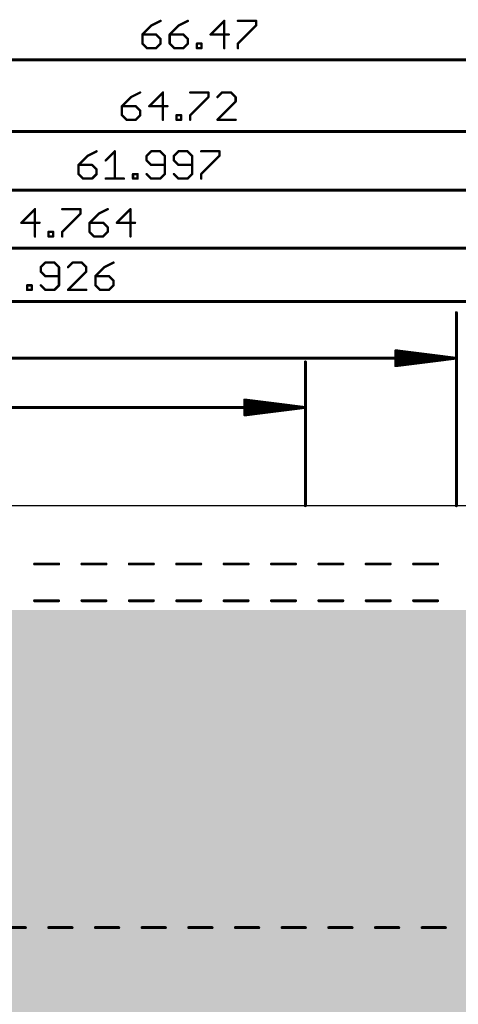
# Model space of a CAD drawing. Extents: x 85.1 to 160.2, y -5 to 84.1.
# Tile 5 of 7: x 115.9 to 134.7, y 39.1 to 81.3. Entities that reach past the tile are written whole.
import ezdxf

# ---------------------------------------------------------------- set-up
doc = ezdxf.new("R2010")
doc.units = 0
for name, color, linetype in [('20', 7, 'CONTINUOUS'), ('40', 175, 'CONTINUOUS'), ('48', 253, 'CONTINUOUS')]:
    doc.layers.add(name, color=color, linetype=linetype)

# ---------------------------------------------------------------- blocks, each defined once
blk = doc.blocks.new('RECT')
blk.add_solid([(-0.5, -0.5), (0.5, -0.5), (-0.5, 0.5), (0.5, 0.5)])

msp = doc.modelspace()

# ---------------------------------------------------------------- linework, layer by layer
at = {"layer": '20'}
msp.add_line((155.64, 60.5), (91.17, 60.5), dxfattribs=at)
at = {"layer": '48'}
for points, const_width in [([(121.574, 81.0828), (121.1842, 80.693)], 0.1016), ([(121.9638, 81.2777), (121.574, 81.0828)], 0.1016), ([(122.7434, 81.0828), (122.3536, 80.693)], 0.1016), ([(123.1332, 81.2777), (122.7434, 81.0828)], 0.1016), ([(124.6924, 81.2777), (124.1077, 80.693)], 0.1016), ([(124.6924, 80.1083), (124.6924, 81.2777)], 0.1016), ([(125.2771, 81.2777), (126.0567, 81.2777)], 0.1016), ([(126.0567, 81.0828), (125.2771, 80.3032)], 0.1016), ([(126.0567, 81.2777), (126.0567, 81.0828)], 0.1016), ([(121.1842, 80.693), (121.1842, 80.3032)], 0.1016), ([(121.7689, 80.693), (121.1842, 80.693)], 0.1016), ([(121.9638, 80.4981), (121.7689, 80.693)], 0.1016), ([(122.3536, 80.693), (122.3536, 80.3032)], 0.1016), ([(122.9383, 80.693), (122.3536, 80.693)], 0.1016), ([(123.1332, 80.4981), (122.9383, 80.693)], 0.1016), ([(124.1077, 80.693), (124.8873, 80.693)], 0.1016), ([(121.1842, 80.3032), (121.3791, 80.1083)], 0.1016), ([(121.7689, 80.1083), (121.9638, 80.3032)], 0.1016), ([(121.9638, 80.3032), (121.9638, 80.4981)], 0.1016), ([(122.3536, 80.3032), (122.5485, 80.1083)], 0.1016), ([(122.9383, 80.1083), (123.1332, 80.3032)], 0.1016), ([(123.1332, 80.3032), (123.1332, 80.4981)], 0.1016), ([(123.523, 80.1083), (123.523, 80.3032)], 0.1016), ([(123.523, 80.3032), (123.7179, 80.3032)], 0.1016), ([(123.7179, 80.3032), (123.7179, 80.1083)], 0.1016), ([(125.2771, 80.3032), (125.2771, 80.1083)], 0.1016), ([(121.3791, 80.1083), (121.7689, 80.1083)], 0.1016), ([(122.5485, 80.1083), (122.9383, 80.1083)], 0.1016), ([(123.7179, 80.1083), (123.523, 80.1083)], 0.1016), ([(90.235, 79.61), (156.575, 79.61)], 0.13), ([(121.0888, 78.2077), (120.699, 78.0128)], 0.1016), ([(122.0633, 78.2077), (121.4786, 77.623)], 0.1016), ([(122.0633, 77.0383), (122.0633, 78.2077)], 0.1016), ([(123.2327, 78.2077), (124.0123, 78.2077)], 0.1016), ([(124.0123, 78.2077), (124.0123, 78.0128)], 0.1016), ([(124.597, 78.2077), (124.4021, 78.0128)], 0.1016), ([(124.9868, 78.2077), (124.597, 78.2077)], 0.1016), ([(125.1817, 78.0128), (124.9868, 78.2077)], 0.1016), ([(120.699, 78.0128), (120.3092, 77.623)], 0.1016), ([(120.3092, 77.623), (120.3092, 77.2332)], 0.1016), ([(120.8939, 77.623), (120.3092, 77.623)], 0.1016), ([(121.0888, 77.4281), (120.8939, 77.623)], 0.1016), ([(121.4786, 77.623), (122.2582, 77.623)], 0.1016), ([(124.0123, 78.0128), (123.2327, 77.2332)], 0.1016), ([(124.4021, 77.0383), (125.1817, 77.8179)], 0.1016), ([(125.1817, 77.8179), (125.1817, 78.0128)], 0.1016), ([(120.3092, 77.2332), (120.5041, 77.0383)], 0.1016), ([(120.8939, 77.0383), (121.0888, 77.2332)], 0.1016), ([(121.0888, 77.2332), (121.0888, 77.4281)], 0.1016), ([(122.648, 77.0383), (122.648, 77.2332)], 0.1016), ([(122.648, 77.2332), (122.8429, 77.2332)], 0.1016), ([(122.8429, 77.2332), (122.8429, 77.0383)], 0.1016), ([(123.2327, 77.2332), (123.2327, 77.0383)], 0.1016), ([(120.5041, 77.0383), (120.8939, 77.0383)], 0.1016), ([(122.8429, 77.0383), (122.648, 77.0383)], 0.1016), ([(125.1817, 77.0383), (124.4021, 77.0383)], 0.1016), ([(90.235, 76.54), (154.825, 76.54)], 0.13), ([(118.8332, 75.4928), (118.4434, 75.103)], 0.1016), ([(119.223, 75.6877), (118.8332, 75.4928)], 0.1016), ([(119.6128, 75.2979), (120.0025, 75.6877)], 0.1016), ([(120.0025, 75.6877), (120.0025, 74.5183)], 0.1016), ([(121.5617, 75.6877), (121.3668, 75.4928)], 0.1016), ([(121.3668, 75.4928), (121.3668, 75.2979)], 0.1016), ([(121.9515, 75.6877), (121.5617, 75.6877)], 0.1016), ([(122.1464, 75.4928), (121.9515, 75.6877)], 0.1016), ([(122.1464, 74.7132), (122.1464, 75.4928)], 0.1016), ([(122.7311, 75.6877), (122.5362, 75.4928)], 0.1016), ([(122.5362, 75.4928), (122.5362, 75.2979)], 0.1016), ([(123.1209, 75.6877), (122.7311, 75.6877)], 0.1016), ([(123.3158, 75.4928), (123.1209, 75.6877)], 0.1016), ([(123.3158, 74.7132), (123.3158, 75.4928)], 0.1016), ([(123.7056, 75.6877), (124.4852, 75.6877)], 0.1016), ([(124.4852, 75.4928), (123.7056, 74.7132)], 0.1016), ([(124.4852, 75.6877), (124.4852, 75.4928)], 0.1016), ([(118.4434, 75.103), (118.4434, 74.7132)], 0.1016), ([(119.0281, 75.103), (118.4434, 75.103)], 0.1016), ([(119.223, 74.9081), (119.0281, 75.103)], 0.1016), ([(121.3668, 75.2979), (121.5617, 75.103)], 0.1016), ([(121.5617, 75.103), (122.1464, 75.103)], 0.1016), ([(122.5362, 75.2979), (122.7311, 75.103)], 0.1016), ([(122.7311, 75.103), (123.3158, 75.103)], 0.1016), ([(118.4434, 74.7132), (118.6382, 74.5183)], 0.1016), ([(119.0281, 74.5183), (119.223, 74.7132)], 0.1016), ([(119.223, 74.7132), (119.223, 74.9081)], 0.1016), ([(120.7821, 74.5183), (120.7821, 74.7132)], 0.1016), ([(120.7821, 74.7132), (120.977, 74.7132)], 0.1016), ([(120.977, 74.7132), (120.977, 74.5183)], 0.1016), ([(121.3668, 74.7132), (121.5617, 74.5183)], 0.1016), ([(121.9515, 74.5183), (122.1464, 74.7132)], 0.1016), ([(122.5362, 74.7132), (122.7311, 74.5183)], 0.1016), ([(123.1209, 74.5183), (123.3158, 74.7132)], 0.1016), ([(123.7056, 74.7132), (123.7056, 74.5183)], 0.1016), ([(118.6382, 74.5183), (119.0281, 74.5183)], 0.1016), ([(119.6128, 74.5183), (120.3923, 74.5183)], 0.1016), ([(120.977, 74.5183), (120.7821, 74.5183)], 0.1016), ([(121.5617, 74.5183), (121.9515, 74.5183)], 0.1016), ([(122.7311, 74.5183), (123.1209, 74.5183)], 0.1016), ([(90.235, 74.02), (152.102, 74.02)], 0.13), ([(116.5809, 73.2077), (115.9963, 72.623)], 0.1016), ([(116.5809, 72.0383), (116.5809, 73.2077)], 0.1016), ([(117.7503, 73.2077), (118.5299, 73.2077)], 0.1016), ([(118.5299, 73.0128), (117.7503, 72.2332)], 0.1016), ([(118.5299, 73.2077), (118.5299, 73.0128)], 0.1016), ([(119.3095, 73.0128), (118.9197, 72.623)], 0.1016), ([(119.6993, 73.2077), (119.3095, 73.0128)], 0.1016), ([(120.6738, 73.2077), (120.0891, 72.623)], 0.1016), ([(120.6738, 72.0383), (120.6738, 73.2077)], 0.1016), ([(115.9963, 72.623), (116.7758, 72.623)], 0.1016), ([(118.9197, 72.623), (118.9197, 72.2332)], 0.1016), ([(119.5044, 72.623), (118.9197, 72.623)], 0.1016), ([(119.6993, 72.4281), (119.5044, 72.623)], 0.1016), ([(120.0891, 72.623), (120.8687, 72.623)], 0.1016), ([(117.1656, 72.0383), (117.1656, 72.2332)], 0.1016), ([(117.1656, 72.2332), (117.3605, 72.2332)], 0.1016), ([(117.3605, 72.2332), (117.3605, 72.0383)], 0.1016), ([(117.7503, 72.2332), (117.7503, 72.0383)], 0.1016), ([(118.9197, 72.2332), (119.1146, 72.0383)], 0.1016), ([(119.5044, 72.0383), (119.6993, 72.2332)], 0.1016), ([(119.6993, 72.2332), (119.6993, 72.4281)], 0.1016), ([(117.3605, 72.0383), (117.1656, 72.0383)], 0.1016), ([(119.1146, 72.0383), (119.5044, 72.0383)], 0.1016), ([(90.235, 71.54), (144.869, 71.54)], 0.13), ([(117.0262, 70.9177), (116.8313, 70.7228)], 0.1016), ([(117.416, 70.9177), (117.0262, 70.9177)], 0.1016), ([(117.6109, 70.7228), (117.416, 70.9177)], 0.1016), ([(118.1956, 70.9177), (118.0007, 70.7228)], 0.1016), ([(118.5854, 70.9177), (118.1956, 70.9177)], 0.1016), ([(118.7803, 70.7228), (118.5854, 70.9177)], 0.1016), ([(119.9497, 70.9177), (119.5599, 70.7228)], 0.1016), ([(116.8313, 70.7228), (116.8313, 70.5279)], 0.1016), ([(116.8313, 70.5279), (117.0262, 70.333)], 0.1016), ([(117.6109, 69.9432), (117.6109, 70.7228)], 0.1016), ([(118.0007, 69.7483), (118.7803, 70.5279)], 0.1016), ([(118.7803, 70.5279), (118.7803, 70.7228)], 0.1016), ([(119.5599, 70.7228), (119.1701, 70.333)], 0.1016), ([(117.0262, 70.333), (117.6109, 70.333)], 0.1016), ([(119.1701, 70.333), (119.1701, 69.9432)], 0.1016), ([(119.7548, 70.333), (119.1701, 70.333)], 0.1016), ([(119.9497, 70.1381), (119.7548, 70.333)], 0.1016), ([(119.9497, 69.9432), (119.9497, 70.1381)], 0.1016), ([(116.2466, 69.7483), (116.2466, 69.9432)], 0.1016), ([(116.2466, 69.9432), (116.4415, 69.9432)], 0.1016), ([(116.4415, 69.7483), (116.2466, 69.7483)], 0.1016), ([(116.4415, 69.9432), (116.4415, 69.7483)], 0.1016), ([(116.8313, 69.9432), (117.0262, 69.7483)], 0.1016), ([(117.0262, 69.7483), (117.416, 69.7483)], 0.1016), ([(117.416, 69.7483), (117.6109, 69.9432)], 0.1016), ([(118.7803, 69.7483), (118.0007, 69.7483)], 0.1016), ([(119.1701, 69.9432), (119.365, 69.7483)], 0.1016), ([(119.365, 69.7483), (119.7548, 69.7483)], 0.1016), ([(119.7548, 69.7483), (119.9497, 69.9432)], 0.1016), ([(90.235, 69.25), (143.031, 69.25)], 0.13), ([(134.64, 60.5), (134.64, 68.77)], 0.13), ([(134.575, 66.82), (132.04, 67.1392)], 0.13), ([(132.04, 67.1392), (132.04, 66.5008)], 0.13), ([(134.575, 66.82), (132.04, 67.08)], 0.13), ([(90.235, 66.82), (134.575, 66.82)], 0.13), ([(128.17, 60.5), (128.17, 66.659)], 0.13), ([(134.575, 66.82), (132.04, 66.95)], 0.13), ([(132.04, 66.5008), (134.575, 66.82)], 0.13), ([(132.04, 66.69), (134.575, 66.82)], 0.13), ([(132.04, 66.56), (134.575, 66.82)], 0.13), ([(128.105, 64.709), (125.57, 65.0282)], 0.13), ([(125.57, 65.0282), (125.57, 64.3898)], 0.13), ([(128.105, 64.709), (125.57, 64.969)], 0.13), ([(90.235, 64.709), (128.105, 64.709)], 0.13), ([(128.105, 64.709), (125.57, 64.839)], 0.13), ([(125.57, 64.3898), (128.105, 64.709)], 0.13), ([(125.57, 64.579), (128.105, 64.709)], 0.13), ([(125.57, 64.449), (128.105, 64.709)], 0.13), ([(116.5639, 58), (117.5942, 58)], 0.127), ([(118.5942, 58), (119.6245, 58)], 0.127), ([(120.6245, 58), (121.6549, 58)], 0.127), ([(122.6549, 58), (123.6852, 58)], 0.127), ([(124.6852, 58), (125.7155, 58)], 0.127), ([(126.7155, 58), (127.7458, 58)], 0.127), ([(128.7458, 58), (129.7761, 58)], 0.127), ([(130.7761, 58), (131.8064, 58)], 0.127), ([(132.8064, 58), (133.8367, 58)], 0.127), ([(116.5639, 56.425), (117.5942, 56.425)], 0.127), ([(118.5942, 56.425), (119.6245, 56.425)], 0.127), ([(120.6245, 56.425), (121.6549, 56.425)], 0.127), ([(122.6549, 56.425), (123.6852, 56.425)], 0.127), ([(124.6852, 56.425), (125.7155, 56.425)], 0.127), ([(126.7155, 56.425), (127.7458, 56.425)], 0.127), ([(128.7458, 56.425), (129.7761, 56.425)], 0.127), ([(130.7761, 56.425), (131.8064, 56.425)], 0.127), ([(132.8064, 56.425), (133.8367, 56.425)], 0.127), ([(115.17, 42.415), (116.17, 42.415)], 0.127), ([(117.17, 42.415), (118.17, 42.415)], 0.127), ([(119.17, 42.415), (120.17, 42.415)], 0.127), ([(121.17, 42.415), (122.17, 42.415)], 0.127), ([(123.17, 42.415), (124.17, 42.415)], 0.127), ([(125.17, 42.415), (126.17, 42.415)], 0.127), ([(127.17, 42.415), (128.17, 42.415)], 0.127), ([(129.17, 42.415), (130.17, 42.415)], 0.127), ([(131.17, 42.415), (132.17, 42.415)], 0.127), ([(133.17, 42.415), (134.17, 42.415)], 0.127)]:
    msp.add_lwpolyline(points, dxfattribs=dict(at, const_width=const_width))
for points, const_width in [([(121.5626, 81.1055, 1), (121.5853, 81.0601)], 0.0508), ([(121.5919, 81.0648, 1), (121.556, 81.1008)], 0.0508), ([(121.9751, 81.255, 1), (121.9524, 81.3004)], 0.0508), ([(122.732, 81.1055, 1), (122.7547, 81.0601)], 0.0508), ([(122.7613, 81.0648, 1), (122.7254, 81.1008)], 0.0508), ([(123.1445, 81.255, 1), (123.1218, 81.3004)], 0.0508), ([(124.7178, 81.2777, 1), (124.667, 81.2777)], 0.0508), ([(124.7103, 81.2597, 1), (124.6744, 81.2957)], 0.0508), ([(125.2771, 81.3031, 1), (125.2771, 81.2523)], 0.0508), ([(126.0821, 81.2777, 1), (126.0312, 81.2777)], 0.0508), ([(126.0312, 81.0828, 1), (126.0821, 81.0828)], 0.0508), ([(126.0746, 81.0648, 1), (126.0387, 81.1008)], 0.0508), ([(126.0567, 81.2523, 1), (126.0567, 81.3031)], 0.0508), ([(121.1662, 80.711, 1), (121.2021, 80.675)], 0.0508), ([(121.2096, 80.693, 1), (121.1588, 80.693)], 0.0508), ([(121.1842, 80.7184, 1), (121.1842, 80.6676)], 0.0508), ([(121.7868, 80.711, 1), (121.7509, 80.675)], 0.0508), ([(121.7689, 80.6676, 1), (121.7689, 80.7184)], 0.0508), ([(122.3356, 80.711, 1), (122.3715, 80.675)], 0.0508), ([(122.379, 80.693, 1), (122.3282, 80.693)], 0.0508), ([(122.3536, 80.7184, 1), (122.3536, 80.6676)], 0.0508), ([(122.9562, 80.711, 1), (122.9203, 80.675)], 0.0508), ([(122.9383, 80.6676, 1), (122.9383, 80.7184)], 0.0508), ([(124.0897, 80.711, 1), (124.1256, 80.675)], 0.0508), ([(124.1077, 80.7184, 1), (124.1077, 80.6676)], 0.0508), ([(124.8873, 80.6676, 1), (124.8873, 80.7184)], 0.0508), ([(121.2021, 80.3212, 1), (121.1662, 80.2852)], 0.0508), ([(121.1588, 80.3032, 1), (121.2096, 80.3032)], 0.0508), ([(121.9892, 80.4981, 1), (121.9384, 80.4981)], 0.0508), ([(121.9384, 80.3032, 1), (121.9892, 80.3032)], 0.0508), ([(121.9458, 80.4801, 1), (121.9817, 80.5161)], 0.0508), ([(121.9817, 80.2852, 1), (121.9458, 80.3212)], 0.0508), ([(122.3715, 80.3212, 1), (122.3356, 80.2852)], 0.0508), ([(122.3282, 80.3032, 1), (122.379, 80.3032)], 0.0508), ([(123.1586, 80.4981, 1), (123.1078, 80.4981)], 0.0508), ([(123.1078, 80.3032, 1), (123.1586, 80.3032)], 0.0508), ([(123.1152, 80.4801, 1), (123.1511, 80.5161)], 0.0508), ([(123.1511, 80.2852, 1), (123.1152, 80.3212)], 0.0508), ([(123.5484, 80.3032, 1), (123.4976, 80.3032)], 0.0508), ([(123.523, 80.3286, 1), (123.523, 80.2778)], 0.0508), ([(123.7433, 80.3032, 1), (123.6925, 80.3032)], 0.0508), ([(123.7179, 80.2778, 1), (123.7179, 80.3286)], 0.0508), ([(125.2591, 80.3212, 1), (125.295, 80.2852)], 0.0508), ([(125.3025, 80.3032, 1), (125.2517, 80.3032)], 0.0508), ([(121.3791, 80.1337, 1), (121.3791, 80.0829)], 0.0508), ([(121.3611, 80.0903, 1), (121.397, 80.1263)], 0.0508), ([(121.7509, 80.1263, 1), (121.7868, 80.0903)], 0.0508), ([(121.7689, 80.0829, 1), (121.7689, 80.1337)], 0.0508), ([(122.5485, 80.1337, 1), (122.5485, 80.0829)], 0.0508), ([(122.5305, 80.0903, 1), (122.5664, 80.1263)], 0.0508), ([(122.9203, 80.1263, 1), (122.9562, 80.0903)], 0.0508), ([(122.9383, 80.0829, 1), (122.9383, 80.1337)], 0.0508), ([(123.523, 80.1337, 1), (123.523, 80.0829)], 0.0508), ([(123.4976, 80.1083, 1), (123.5484, 80.1083)], 0.0508), ([(123.6925, 80.1083, 1), (123.7433, 80.1083)], 0.0508), ([(123.7179, 80.0829, 1), (123.7179, 80.1337)], 0.0508), ([(124.667, 80.1083, 1), (124.7178, 80.1083)], 0.0508), ([(125.2517, 80.1083, 1), (125.3025, 80.1083)], 0.0508), ([(121.1001, 78.185, 1), (121.0774, 78.2304)], 0.0508), ([(122.0887, 78.2077, 1), (122.0379, 78.2077)], 0.0508), ([(122.0812, 78.1897, 1), (122.0453, 78.2257)], 0.0508), ([(123.2327, 78.2331, 1), (123.2327, 78.1823)], 0.0508), ([(124.0377, 78.2077, 1), (123.9869, 78.2077)], 0.0508), ([(124.0123, 78.1823, 1), (124.0123, 78.2331)], 0.0508), ([(124.597, 78.2331, 1), (124.597, 78.1823)], 0.0508), ([(124.6149, 78.1897, 1), (124.579, 78.2257)], 0.0508), ([(125.0047, 78.2257, 1), (124.9688, 78.1897)], 0.0508), ([(124.9868, 78.1823, 1), (124.9868, 78.2331)], 0.0508), ([(120.2912, 77.641, 1), (120.3271, 77.605)], 0.0508), ([(120.3346, 77.623, 1), (120.2838, 77.623)], 0.0508), ([(120.3092, 77.6484, 1), (120.3092, 77.5976)], 0.0508), ([(120.6876, 78.0355, 1), (120.7103, 77.9901)], 0.0508), ([(120.7169, 77.9948, 1), (120.681, 78.0308)], 0.0508), ([(120.9118, 77.641, 1), (120.8759, 77.605)], 0.0508), ([(120.8939, 77.5976, 1), (120.8939, 77.6484)], 0.0508), ([(121.4606, 77.641, 1), (121.4965, 77.605)], 0.0508), ([(121.4786, 77.6484, 1), (121.4786, 77.5976)], 0.0508), ([(122.2582, 77.5976, 1), (122.2582, 77.6484)], 0.0508), ([(123.9869, 78.0128, 1), (124.0377, 78.0128)], 0.0508), ([(124.0302, 77.9948, 1), (123.9943, 78.0308)], 0.0508), ([(124.3841, 78.0308, 1), (124.42, 77.9948)], 0.0508), ([(125.2071, 78.0128, 1), (125.1562, 78.0128)], 0.0508), ([(125.1562, 77.8179, 1), (125.2071, 77.8179)], 0.0508), ([(125.1637, 77.9948, 1), (125.1996, 78.0308)], 0.0508), ([(125.1996, 77.7999, 1), (125.1637, 77.8359)], 0.0508), ([(120.3271, 77.2512, 1), (120.2912, 77.2152)], 0.0508), ([(120.2838, 77.2332, 1), (120.3346, 77.2332)], 0.0508), ([(121.1142, 77.4281, 1), (121.0634, 77.4281)], 0.0508), ([(121.0634, 77.2332, 1), (121.1142, 77.2332)], 0.0508), ([(121.0708, 77.4101, 1), (121.1067, 77.4461)], 0.0508), ([(121.1067, 77.2152, 1), (121.0708, 77.2512)], 0.0508), ([(122.6734, 77.2332, 1), (122.6226, 77.2332)], 0.0508), ([(122.648, 77.2586, 1), (122.648, 77.2078)], 0.0508), ([(122.8683, 77.2332, 1), (122.8175, 77.2332)], 0.0508), ([(122.8429, 77.2078, 1), (122.8429, 77.2586)], 0.0508), ([(123.2147, 77.2512, 1), (123.2506, 77.2152)], 0.0508), ([(123.2581, 77.2332, 1), (123.2073, 77.2332)], 0.0508), ([(120.5041, 77.0637, 1), (120.5041, 77.0129)], 0.0508), ([(120.4861, 77.0203, 1), (120.522, 77.0563)], 0.0508), ([(120.8759, 77.0563, 1), (120.9118, 77.0203)], 0.0508), ([(120.8939, 77.0129, 1), (120.8939, 77.0637)], 0.0508), ([(122.0379, 77.0383, 1), (122.0887, 77.0383)], 0.0508), ([(122.648, 77.0637, 1), (122.648, 77.0129)], 0.0508), ([(122.6226, 77.0383, 1), (122.6734, 77.0383)], 0.0508), ([(122.8175, 77.0383, 1), (122.8683, 77.0383)], 0.0508), ([(122.8429, 77.0129, 1), (122.8429, 77.0637)], 0.0508), ([(123.2073, 77.0383, 1), (123.2581, 77.0383)], 0.0508), ([(124.3841, 77.0563, 1), (124.42, 77.0203)], 0.0508), ([(124.4021, 77.0637, 1), (124.4021, 77.0129)], 0.0508), ([(125.1817, 77.0129, 1), (125.1817, 77.0637)], 0.0508), ([(118.8218, 75.5155, 1), (118.8445, 75.4701)], 0.0508), ([(118.8511, 75.4748, 1), (118.8152, 75.5108)], 0.0508), ([(119.2343, 75.665, 1), (119.2116, 75.7104)], 0.0508), ([(120.0279, 75.6877, 1), (119.9771, 75.6877)], 0.0508), ([(120.0205, 75.6697, 1), (119.9846, 75.7057)], 0.0508), ([(121.3922, 75.4928, 1), (121.3414, 75.4928)], 0.0508), ([(121.5617, 75.7131, 1), (121.5617, 75.6623)], 0.0508), ([(121.5797, 75.6697, 1), (121.5438, 75.7057)], 0.0508), ([(121.9695, 75.7057, 1), (121.9336, 75.6697)], 0.0508), ([(121.9515, 75.6623, 1), (121.9515, 75.7131)], 0.0508), ([(122.1718, 75.4928, 1), (122.121, 75.4928)], 0.0508), ([(122.5616, 75.4928, 1), (122.5108, 75.4928)], 0.0508), ([(122.7311, 75.7131, 1), (122.7311, 75.6623)], 0.0508), ([(122.7491, 75.6697, 1), (122.7132, 75.7057)], 0.0508), ([(123.1389, 75.7057, 1), (123.103, 75.6697)], 0.0508), ([(123.1209, 75.6623, 1), (123.1209, 75.7131)], 0.0508), ([(123.3412, 75.4928, 1), (123.2904, 75.4928)], 0.0508), ([(123.7056, 75.7131, 1), (123.7056, 75.6623)], 0.0508), ([(124.5106, 75.6877, 1), (124.4598, 75.6877)], 0.0508), ([(124.5032, 75.4748, 1), (124.4673, 75.5108)], 0.0508), ([(124.4852, 75.6623, 1), (124.4852, 75.7131)], 0.0508), ([(118.4254, 75.121, 1), (118.4613, 75.085)], 0.0508), ([(118.4688, 75.103, 1), (118.418, 75.103)], 0.0508), ([(118.4434, 75.1284, 1), (118.4434, 75.0776)], 0.0508), ([(119.046, 75.121, 1), (119.0101, 75.085)], 0.0508), ([(119.0281, 75.0776, 1), (119.0281, 75.1284)], 0.0508), ([(119.5948, 75.3159, 1), (119.6307, 75.2799)], 0.0508), ([(121.3489, 75.5108, 1), (121.3848, 75.4748)], 0.0508), ([(121.3848, 75.3159, 1), (121.3489, 75.2799)], 0.0508), ([(121.3414, 75.2979, 1), (121.3922, 75.2979)], 0.0508), ([(121.5617, 75.1284, 1), (121.5617, 75.0776)], 0.0508), ([(121.5438, 75.085, 1), (121.5797, 75.121)], 0.0508), ([(122.1285, 75.4748, 1), (122.1644, 75.5108)], 0.0508), ([(122.1464, 75.0776, 1), (122.1464, 75.1284)], 0.0508), ([(122.5183, 75.5108, 1), (122.5542, 75.4748)], 0.0508), ([(122.5542, 75.3159, 1), (122.5183, 75.2799)], 0.0508), ([(122.5108, 75.2979, 1), (122.5616, 75.2979)], 0.0508), ([(122.7311, 75.1284, 1), (122.7311, 75.0776)], 0.0508), ([(122.7132, 75.085, 1), (122.7491, 75.121)], 0.0508), ([(123.2979, 75.4748, 1), (123.3338, 75.5108)], 0.0508), ([(123.3158, 75.0776, 1), (123.3158, 75.1284)], 0.0508), ([(124.4598, 75.4928, 1), (124.5106, 75.4928)], 0.0508), ([(118.4613, 74.7312, 1), (118.4254, 74.6952)], 0.0508), ([(118.418, 74.7132, 1), (118.4688, 74.7132)], 0.0508), ([(119.2484, 74.9081, 1), (119.1976, 74.9081)], 0.0508), ([(119.1976, 74.7132, 1), (119.2484, 74.7132)], 0.0508), ([(119.205, 74.8901, 1), (119.2409, 74.9261)], 0.0508), ([(119.2409, 74.6952, 1), (119.205, 74.7312)], 0.0508), ([(120.8075, 74.7132, 1), (120.7567, 74.7132)], 0.0508), ([(120.7821, 74.7386, 1), (120.7821, 74.6878)], 0.0508), ([(121.0024, 74.7132, 1), (120.9516, 74.7132)], 0.0508), ([(120.977, 74.6878, 1), (120.977, 74.7386)], 0.0508), ([(121.3848, 74.7312, 1), (121.3489, 74.6952)], 0.0508), ([(122.121, 74.7132, 1), (122.1718, 74.7132)], 0.0508), ([(122.1644, 74.6952, 1), (122.1285, 74.7312)], 0.0508), ([(122.5542, 74.7312, 1), (122.5183, 74.6952)], 0.0508), ([(123.2904, 74.7132, 1), (123.3412, 74.7132)], 0.0508), ([(123.3338, 74.6952, 1), (123.2979, 74.7312)], 0.0508), ([(123.731, 74.7132, 1), (123.6802, 74.7132)], 0.0508), ([(123.6877, 74.7312, 1), (123.7236, 74.6952)], 0.0508), ([(118.6382, 74.5437, 1), (118.6382, 74.4929)], 0.0508), ([(118.6203, 74.5003, 1), (118.6562, 74.5363)], 0.0508), ([(119.0101, 74.5363, 1), (119.046, 74.5003)], 0.0508), ([(119.0281, 74.4929, 1), (119.0281, 74.5437)], 0.0508), ([(119.6128, 74.5437, 1), (119.6128, 74.4929)], 0.0508), ([(119.9771, 74.5183, 1), (120.0279, 74.5183)], 0.0508), ([(120.3923, 74.4929, 1), (120.3923, 74.5437)], 0.0508), ([(120.7821, 74.5437, 1), (120.7821, 74.4929)], 0.0508), ([(120.7567, 74.5183, 1), (120.8075, 74.5183)], 0.0508), ([(120.9516, 74.5183, 1), (121.0024, 74.5183)], 0.0508), ([(120.977, 74.4929, 1), (120.977, 74.5437)], 0.0508), ([(121.5617, 74.5437, 1), (121.5617, 74.4929)], 0.0508), ([(121.5438, 74.5003, 1), (121.5797, 74.5363)], 0.0508), ([(121.9336, 74.5363, 1), (121.9695, 74.5003)], 0.0508), ([(121.9515, 74.4929, 1), (121.9515, 74.5437)], 0.0508), ([(122.7311, 74.5437, 1), (122.7311, 74.4929)], 0.0508), ([(122.7132, 74.5003, 1), (122.7491, 74.5363)], 0.0508), ([(123.103, 74.5363, 1), (123.1389, 74.5003)], 0.0508), ([(123.1209, 74.4929, 1), (123.1209, 74.5437)], 0.0508), ([(123.6802, 74.5183, 1), (123.731, 74.5183)], 0.0508), ([(116.6063, 73.2077, 1), (116.5555, 73.2077)], 0.0508), ([(116.5989, 73.1897, 1), (116.563, 73.2257)], 0.0508), ([(117.7503, 73.2331, 1), (117.7503, 73.1823)], 0.0508), ([(118.5553, 73.2077, 1), (118.5045, 73.2077)], 0.0508), ([(118.5045, 73.0128, 1), (118.5553, 73.0128)], 0.0508), ([(118.5479, 72.9948, 1), (118.512, 73.0308)], 0.0508), ([(118.5299, 73.1823, 1), (118.5299, 73.2331)], 0.0508), ([(119.2982, 73.0355, 1), (119.3209, 72.9901)], 0.0508), ([(119.3275, 72.9948, 1), (119.2916, 73.0308)], 0.0508), ([(119.7107, 73.185, 1), (119.688, 73.2304)], 0.0508), ([(120.6992, 73.2077, 1), (120.6484, 73.2077)], 0.0508), ([(120.6918, 73.1897, 1), (120.6559, 73.2257)], 0.0508), ([(115.9783, 72.641, 1), (116.0142, 72.605)], 0.0508), ([(115.9963, 72.6484, 1), (115.9963, 72.5976)], 0.0508), ([(116.7758, 72.5976, 1), (116.7758, 72.6484)], 0.0508), ([(118.9451, 72.623, 1), (118.8943, 72.623)], 0.0508), ([(118.9197, 72.6484, 1), (118.9197, 72.5976)], 0.0508), ([(118.9018, 72.641, 1), (118.9377, 72.605)], 0.0508), ([(119.5224, 72.641, 1), (119.4865, 72.605)], 0.0508), ([(119.5044, 72.5976, 1), (119.5044, 72.6484)], 0.0508), ([(120.0891, 72.6484, 1), (120.0891, 72.5976)], 0.0508), ([(120.0712, 72.641, 1), (120.1071, 72.605)], 0.0508), ([(120.8687, 72.5976, 1), (120.8687, 72.6484)], 0.0508), ([(117.191, 72.2332, 1), (117.1402, 72.2332)], 0.0508), ([(117.1656, 72.2586, 1), (117.1656, 72.2078)], 0.0508), ([(117.3859, 72.2332, 1), (117.3351, 72.2332)], 0.0508), ([(117.3605, 72.2078, 1), (117.3605, 72.2586)], 0.0508), ([(117.7757, 72.2332, 1), (117.7249, 72.2332)], 0.0508), ([(117.7324, 72.2512, 1), (117.7683, 72.2152)], 0.0508), ([(118.9377, 72.2512, 1), (118.9018, 72.2152)], 0.0508), ([(118.8943, 72.2332, 1), (118.9451, 72.2332)], 0.0508), ([(119.7247, 72.4281, 1), (119.6739, 72.4281)], 0.0508), ([(119.6739, 72.2332, 1), (119.7247, 72.2332)], 0.0508), ([(119.6814, 72.4101, 1), (119.7173, 72.4461)], 0.0508), ([(119.7173, 72.2152, 1), (119.6814, 72.2512)], 0.0508), ([(116.5555, 72.0383, 1), (116.6063, 72.0383)], 0.0508), ([(117.1656, 72.0637, 1), (117.1656, 72.0129)], 0.0508), ([(117.1402, 72.0383, 1), (117.191, 72.0383)], 0.0508), ([(117.3351, 72.0383, 1), (117.3859, 72.0383)], 0.0508), ([(117.3605, 72.0129, 1), (117.3605, 72.0637)], 0.0508), ([(117.7249, 72.0383, 1), (117.7757, 72.0383)], 0.0508), ([(119.1146, 72.0637, 1), (119.1146, 72.0129)], 0.0508), ([(119.0967, 72.0203, 1), (119.1326, 72.0563)], 0.0508), ([(119.4865, 72.0563, 1), (119.5224, 72.0203)], 0.0508), ([(119.5044, 72.0129, 1), (119.5044, 72.0637)], 0.0508), ([(120.6484, 72.0383, 1), (120.6992, 72.0383)], 0.0508), ([(117.0262, 70.9431, 1), (117.0262, 70.8923)], 0.0508), ([(117.0442, 70.8997, 1), (117.0083, 70.9357)], 0.0508), ([(117.434, 70.9357, 1), (117.3981, 70.8997)], 0.0508), ([(117.416, 70.8923, 1), (117.416, 70.9431)], 0.0508), ([(118.1956, 70.9431, 1), (118.1956, 70.8923)], 0.0508), ([(118.2136, 70.8997, 1), (118.1777, 70.9357)], 0.0508), ([(118.6034, 70.9357, 1), (118.5675, 70.8997)], 0.0508), ([(118.5854, 70.8923, 1), (118.5854, 70.9431)], 0.0508), ([(119.9611, 70.895, 1), (119.9384, 70.9404)], 0.0508), ([(116.8567, 70.7228, 1), (116.8059, 70.7228)], 0.0508), ([(116.8134, 70.7408, 1), (116.8493, 70.7048)], 0.0508), ([(116.8493, 70.5459, 1), (116.8134, 70.5099)], 0.0508), ([(116.8059, 70.5279, 1), (116.8567, 70.5279)], 0.0508), ([(117.6363, 70.7228, 1), (117.5855, 70.7228)], 0.0508), ([(117.593, 70.7048, 1), (117.6289, 70.7408)], 0.0508), ([(117.9828, 70.7408, 1), (118.0187, 70.7048)], 0.0508), ([(118.8057, 70.7228, 1), (118.7549, 70.7228)], 0.0508), ([(118.7549, 70.5279, 1), (118.8057, 70.5279)], 0.0508), ([(118.7624, 70.7048, 1), (118.7983, 70.7408)], 0.0508), ([(118.7983, 70.5099, 1), (118.7624, 70.5459)], 0.0508), ([(119.5486, 70.7455, 1), (119.5713, 70.7001)], 0.0508), ([(119.5779, 70.7048, 1), (119.542, 70.7408)], 0.0508), ([(117.0262, 70.3584, 1), (117.0262, 70.3076)], 0.0508), ([(117.0083, 70.315, 1), (117.0442, 70.351)], 0.0508), ([(117.6109, 70.3076, 1), (117.6109, 70.3584)], 0.0508), ([(119.1955, 70.333, 1), (119.1447, 70.333)], 0.0508), ([(119.1701, 70.3584, 1), (119.1701, 70.3076)], 0.0508), ([(119.1522, 70.351, 1), (119.1881, 70.315)], 0.0508), ([(119.7728, 70.351, 1), (119.7369, 70.315)], 0.0508), ([(119.7548, 70.3076, 1), (119.7548, 70.3584)], 0.0508), ([(119.9751, 70.1381, 1), (119.9243, 70.1381)], 0.0508), ([(119.9318, 70.1201, 1), (119.9677, 70.1561)], 0.0508), ([(116.272, 69.9432, 1), (116.2212, 69.9432)], 0.0508), ([(116.2466, 69.9686, 1), (116.2466, 69.9178)], 0.0508), ([(116.2466, 69.7737, 1), (116.2466, 69.7229)], 0.0508), ([(116.2212, 69.7483, 1), (116.272, 69.7483)], 0.0508), ([(116.4669, 69.9432, 1), (116.4161, 69.9432)], 0.0508), ([(116.4161, 69.7483, 1), (116.4669, 69.7483)], 0.0508), ([(116.4415, 69.9178, 1), (116.4415, 69.9686)], 0.0508), ([(116.4415, 69.7229, 1), (116.4415, 69.7737)], 0.0508), ([(116.8493, 69.9612, 1), (116.8134, 69.9252)], 0.0508), ([(117.0262, 69.7737, 1), (117.0262, 69.7229)], 0.0508), ([(117.0083, 69.7303, 1), (117.0442, 69.7663)], 0.0508), ([(117.3981, 69.7663, 1), (117.434, 69.7303)], 0.0508), ([(117.416, 69.7229, 1), (117.416, 69.7737)], 0.0508), ([(117.5855, 69.9432, 1), (117.6363, 69.9432)], 0.0508), ([(117.6289, 69.9252, 1), (117.593, 69.9612)], 0.0508), ([(118.0007, 69.7737, 1), (118.0007, 69.7229)], 0.0508), ([(117.9828, 69.7663, 1), (118.0187, 69.7303)], 0.0508), ([(118.7803, 69.7229, 1), (118.7803, 69.7737)], 0.0508), ([(119.1881, 69.9612, 1), (119.1522, 69.9252)], 0.0508), ([(119.1447, 69.9432, 1), (119.1955, 69.9432)], 0.0508), ([(119.365, 69.7737, 1), (119.365, 69.7229)], 0.0508), ([(119.3471, 69.7303, 1), (119.383, 69.7663)], 0.0508), ([(119.7369, 69.7663, 1), (119.7728, 69.7303)], 0.0508), ([(119.7548, 69.7229, 1), (119.7548, 69.7737)], 0.0508), ([(119.9243, 69.9432, 1), (119.9751, 69.9432)], 0.0508), ([(119.9677, 69.9252, 1), (119.9318, 69.9612)], 0.0508), ([(134.6725, 68.77, 1), (134.6075, 68.77)], 0.065), ([(132.0441, 67.1715, 1), (132.0359, 67.107)], 0.065), ([(132.0725, 67.1392, 1), (132.0075, 67.1392)], 0.065), ([(132.0433, 67.1123, 1), (132.0367, 67.0477)], 0.065), ([(128.2025, 66.659, 1), (128.1375, 66.659)], 0.065), ([(132.0417, 66.9825, 1), (132.0383, 66.9175)], 0.065), ([(132.0383, 66.7225, 1), (132.0417, 66.6575)], 0.065), ([(134.5791, 66.7878, 1), (134.5709, 66.8522)], 0.065), ([(134.5709, 66.7878, 1), (134.5791, 66.8522)], 0.065), ([(134.5783, 66.7877, 1), (134.5717, 66.8523)], 0.065), ([(134.5717, 66.7877, 1), (134.5783, 66.8523)], 0.065), ([(134.5733, 66.7875, 1), (134.5767, 66.8525)], 0.065), ([(134.5767, 66.7875, 1), (134.5733, 66.8525)], 0.065), ([(134.575, 66.7875, 1), (134.575, 66.8525)], 0.065), ([(132.0367, 66.5923, 1), (132.0433, 66.5277)], 0.065), ([(132.0359, 66.533, 1), (132.0441, 66.4685)], 0.065), ([(132.0075, 66.5008, 1), (132.0725, 66.5008)], 0.065), ([(125.5741, 65.0605, 1), (125.5659, 64.996)], 0.065), ([(125.6025, 65.0282, 1), (125.5375, 65.0282)], 0.065), ([(125.5733, 65.0013, 1), (125.5667, 64.9367)], 0.065), ([(125.5717, 64.8715, 1), (125.5683, 64.8065)], 0.065), ([(125.5683, 64.6115, 1), (125.5717, 64.5465)], 0.065), ([(128.1091, 64.6768, 1), (128.1009, 64.7412)], 0.065), ([(128.1009, 64.6768, 1), (128.1091, 64.7412)], 0.065), ([(128.1083, 64.6767, 1), (128.1017, 64.7413)], 0.065), ([(128.1017, 64.6767, 1), (128.1083, 64.7413)], 0.065), ([(128.1033, 64.6765, 1), (128.1067, 64.7415)], 0.065), ([(128.1067, 64.6765, 1), (128.1033, 64.7415)], 0.065), ([(128.105, 64.6765, 1), (128.105, 64.7415)], 0.065), ([(125.5667, 64.4813, 1), (125.5733, 64.4167)], 0.065), ([(125.5659, 64.422, 1), (125.5741, 64.3575)], 0.065), ([(125.5375, 64.3898, 1), (125.6025, 64.3898)], 0.065), ([(128.1375, 60.5, 1), (128.2025, 60.5)], 0.065), ([(134.6075, 60.5, 1), (134.6725, 60.5)], 0.065), ([(116.5639, 58.0318, 1), (116.5639, 57.9682)], 0.0635), ([(117.5942, 57.9682, 1), (117.5942, 58.0318)], 0.0635), ([(118.5942, 58.0318, 1), (118.5942, 57.9682)], 0.0635), ([(119.6245, 57.9682, 1), (119.6245, 58.0318)], 0.0635), ([(120.6245, 58.0318, 1), (120.6245, 57.9682)], 0.0635), ([(121.6549, 57.9682, 1), (121.6549, 58.0318)], 0.0635), ([(122.6549, 58.0318, 1), (122.6549, 57.9682)], 0.0635), ([(123.6852, 57.9682, 1), (123.6852, 58.0318)], 0.0635), ([(124.6852, 58.0318, 1), (124.6852, 57.9682)], 0.0635), ([(125.7155, 57.9682, 1), (125.7155, 58.0318)], 0.0635), ([(126.7155, 58.0318, 1), (126.7155, 57.9682)], 0.0635), ([(127.7458, 57.9682, 1), (127.7458, 58.0318)], 0.0635), ([(128.7458, 58.0318, 1), (128.7458, 57.9682)], 0.0635), ([(129.7761, 57.9682, 1), (129.7761, 58.0318)], 0.0635), ([(130.7761, 58.0318, 1), (130.7761, 57.9682)], 0.0635), ([(131.8064, 57.9682, 1), (131.8064, 58.0318)], 0.0635), ([(132.8064, 58.0318, 1), (132.8064, 57.9682)], 0.0635), ([(133.8367, 57.9682, 1), (133.8367, 58.0318)], 0.0635), ([(116.5639, 56.4568, 1), (116.5639, 56.3933)], 0.0635), ([(117.5942, 56.3933, 1), (117.5942, 56.4568)], 0.0635), ([(118.5942, 56.4568, 1), (118.5942, 56.3933)], 0.0635), ([(119.6245, 56.3933, 1), (119.6245, 56.4568)], 0.0635), ([(120.6245, 56.4568, 1), (120.6245, 56.3933)], 0.0635), ([(121.6549, 56.3933, 1), (121.6549, 56.4568)], 0.0635), ([(122.6549, 56.4568, 1), (122.6549, 56.3933)], 0.0635), ([(123.6852, 56.3933, 1), (123.6852, 56.4568)], 0.0635), ([(124.6852, 56.4568, 1), (124.6852, 56.3933)], 0.0635), ([(125.7155, 56.3933, 1), (125.7155, 56.4568)], 0.0635), ([(126.7155, 56.4568, 1), (126.7155, 56.3933)], 0.0635), ([(127.7458, 56.3933, 1), (127.7458, 56.4568)], 0.0635), ([(128.7458, 56.4568, 1), (128.7458, 56.3933)], 0.0635), ([(129.7761, 56.3933, 1), (129.7761, 56.4568)], 0.0635), ([(130.7761, 56.4568, 1), (130.7761, 56.3933)], 0.0635), ([(131.8064, 56.3933, 1), (131.8064, 56.4568)], 0.0635), ([(132.8064, 56.4568, 1), (132.8064, 56.3933)], 0.0635), ([(133.8367, 56.3933, 1), (133.8367, 56.4568)], 0.0635), ([(116.17, 42.3832, 1), (116.17, 42.4468)], 0.0635), ([(117.17, 42.4468, 1), (117.17, 42.3832)], 0.0635), ([(118.17, 42.3832, 1), (118.17, 42.4468)], 0.0635), ([(119.17, 42.4468, 1), (119.17, 42.3832)], 0.0635), ([(120.17, 42.3832, 1), (120.17, 42.4468)], 0.0635), ([(121.17, 42.4468, 1), (121.17, 42.3832)], 0.0635), ([(122.17, 42.3832, 1), (122.17, 42.4468)], 0.0635), ([(123.17, 42.4468, 1), (123.17, 42.3832)], 0.0635), ([(124.17, 42.3832, 1), (124.17, 42.4468)], 0.0635), ([(125.17, 42.4468, 1), (125.17, 42.3832)], 0.0635), ([(126.17, 42.3832, 1), (126.17, 42.4468)], 0.0635), ([(127.17, 42.4468, 1), (127.17, 42.3832)], 0.0635), ([(128.17, 42.3832, 1), (128.17, 42.4468)], 0.0635), ([(129.17, 42.4468, 1), (129.17, 42.3832)], 0.0635), ([(130.17, 42.3832, 1), (130.17, 42.4468)], 0.0635), ([(131.17, 42.4468, 1), (131.17, 42.3832)], 0.0635), ([(132.17, 42.3832, 1), (132.17, 42.4468)], 0.0635), ([(133.17, 42.4468, 1), (133.17, 42.3832)], 0.0635), ([(134.17, 42.3832, 1), (134.17, 42.4468)], 0.0635)]:
    msp.add_lwpolyline(points, format="xyb", dxfattribs=dict(at, const_width=const_width))

# ---------------------------------------------------------------- block references
at = {"layer": '40', "xscale": 55, "yscale": 50}
msp.add_blockref('RECT', (123.84, 31.025), dxfattribs=at)

doc.saveas('drawing.dxf')
